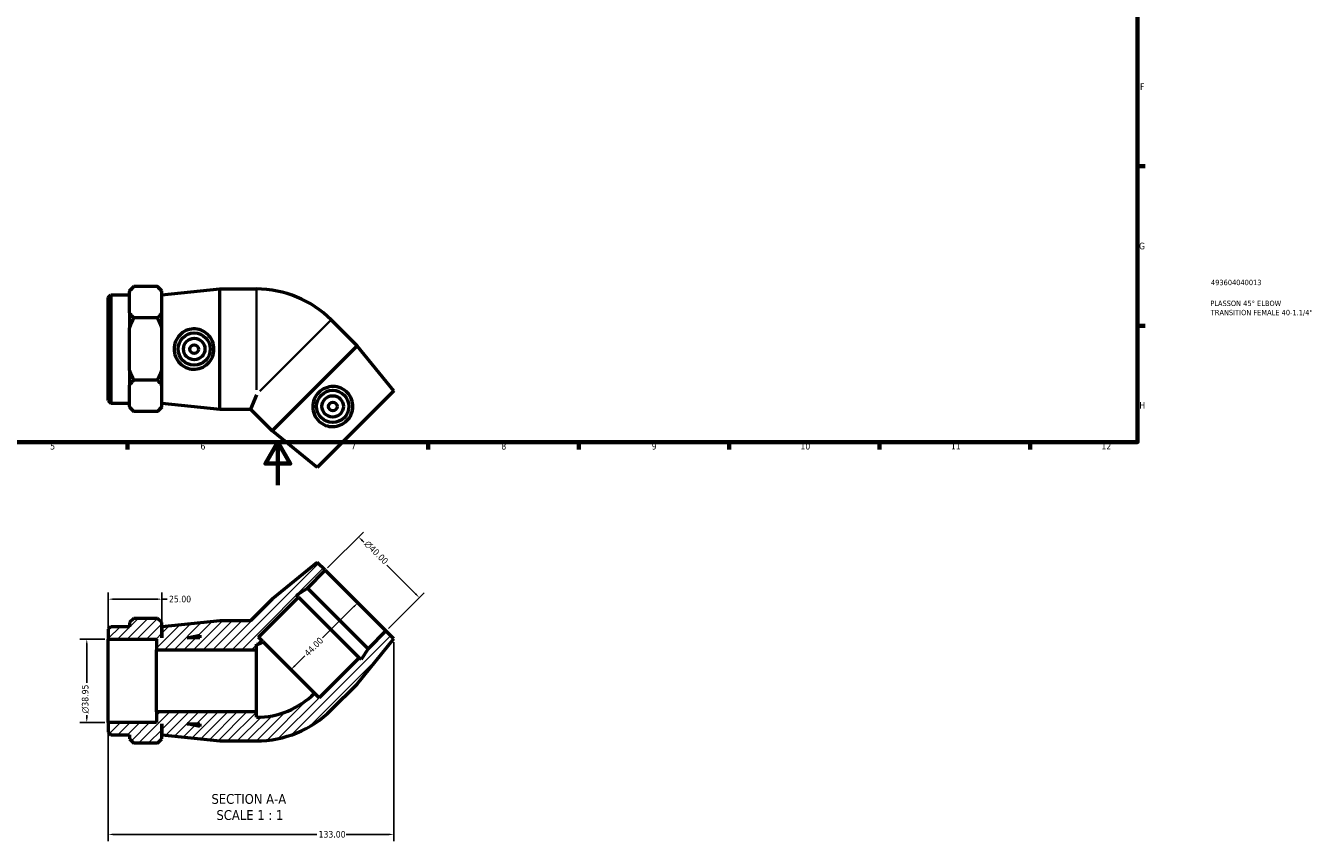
# Model space of a CAD drawing. Header units: millimetres. Extents: x 0 to 903, y -166 to 594.
# Tile 2 of 3: x 303 to 903, y -166 to 214. Entities that reach past the tile are written whole.
import ezdxf

# ---------------------------------------------------------------- set-up
doc = ezdxf.new("R2010")
doc.units = ezdxf.units.MM
for name, color, linetype, lineweight in [('Border (ANSI)', 7, 'Continuous', 70), ('Dimension (ANSI)', 7, 'Continuous', 25), ('Hatch (ANSI)', 7, 'Continuous', 18), ('Symbol (ANSI)', 7, 'Continuous', 25), ('Title (ISO)', 7, 'Continuous', 50), ('Visible (ANSI)', 7, 'Continuous', 50), ('Visible Narrow (ANSI)', 7, 'Continuous', 35)]:
    doc.layers.add(name, color=color, linetype=linetype, lineweight=lineweight)
doc.styles.add('Label Text (ANSI)', font='tahoma.ttf')
doc.styles.add('Note Text (ANSI)', font='tahoma.ttf')
doc.styles.add('Note Text (ISO)', font='tahoma.ttf')
doc.dimstyles.new('Default - mm (ANSI)', dxfattribs={"dimtxt": 3.048, "dimasz": 2.5, "dimexe": 3.175, "dimexo": 1.6002, "dimgap": 0.8, "dimtad": 0, "dimtoh": 1, "dimrnd": 1e-08, "dimzin": 4, "dimdsep": 46, "dimtxsty": 'Note Text (ANSI)', "dimcen": 0.09, "dimdle": 10, "dimclrd": 256, "dimclre": 256, "dimclrt": 256, "dimadec": 1, "dimazin": 1, "dimtfac": 1, "dimtofl": 0, "dimtmove": 0, "dimatfit": 3, "dimfxl": 1, "dimtolj": 1, "dimtzin": 4, "dimlwd": -1, "dimlwe": -1, "dimarcsym": 0})

# ---------------------------------------------------------------- blocks, each defined once
blk = doc.blocks.new('Borders Default Border')
at = {"layer": 'Border (ANSI)'}
for p, q in [((821, 148.5), (824.45, 148.5)), ((821, 74.25), (824.45, 74.25)), ((350.42, 20), (350.42, 16.55)), ((490.58, 20), (490.58, 16.55)), ((560.67, 20), (560.67, 16.55)), ((630.75, 20), (630.75, 16.55)), ((700.83, 20), (700.83, 16.55)), ((770.92, 20), (770.92, 16.55))]:
    blk.add_line(p, q, dxfattribs=at)
at = {"layer": 'Border (ANSI)', "flags": 128}
for points in [[(20, 20), (20, 574), (821, 574), (821, 20), (20, 20)], [(420.5, 0), (420.5, 20), (414.73, 10), (426.27, 10), (420.5, 20)]]:
    blk.add_lwpolyline(points, dxfattribs=at)
at = {"layer": 'Border (ANSI)', "color": 230, "true_color": 0xff0080, "attachment_point": 7, "style": 'Note Text (ANSI)'}
for s, insert, char_height in [('F', (822.14, 184.1), 3.05), ('G', (821.66, 109.79), 3.05), ('H', (821.81, 35.6), 3.05), ('5', (314.48, 16.49), 3.05), ('6', (384.49, 16.49), 3.05), ('7', (454.6, 16.55), 3.05), ('8', (524.63, 16.48), 3.05), ('9', (594.7, 16.49), 3.05), ('10', (663.96, 16.49), 3.048), ('11', (734.04, 16.55), 3.048), ('12', (804.13, 16.55), 3.048)]:
    blk.add_mtext(s, dxfattribs=dict(at, insert=insert, char_height=char_height))
blk = doc.blocks.new('Title Blocks ISO')
at = {"layer": 'Title (ISO)', "color": 232, "true_color": 0xca0064, "style": 'Note Text (ISO)'}
for tag, p in [('PART_NUMBER_001', (34.16, 73.13)), ('DESCRIPTION_001', (33.84, 63.4)), ('DESCRIPTION_002', (34.09, 59.12))]:
    blk.add_attdef(tag, p, '', height=2.5, dxfattribs=at)
blk = doc.blocks.new('*D7')
at = {"layer": 'Defpoints', "color": 0, "transparency": 16777216}
for p in [(341.53, -71.76), (331.53, -110.71), (341.53, -110.71)]:
    blk.add_point(p, dxfattribs=at)
at = {"layer": 'Dimension (ANSI)', "transparency": 16777216}
for p, q in [((339.93, -71.76), (328.36, -71.76)), ((331.53, -74.26), (331.53, -92.15)), ((331.53, -108.21), (331.53, -107.25)), ((339.93, -110.71), (328.36, -110.71))]:
    blk.add_line(p, q, dxfattribs=at)
for points in [[(331.11, -74.26), (331.95, -74.26), (331.53, -71.76)], [(331.11, -108.21), (331.95, -108.21), (331.53, -110.71)]]:
    blk.add_solid(points, dxfattribs=at)
at = {"layer": 'Dimension (ANSI)', "color": 230, "true_color": 0xff0080, "transparency": 16777216, "insert": (329.24, -106.45), "char_height": 3.048, "attachment_point": 1, "rotation": 90, "style": 'Note Text (ANSI)'}
blk.add_mtext('\\A1;\\fAIGDT|b0|i0;\\H3.0480;\\ln\\fTahoma|b0|i0;\\H3.0480;38.95', dxfattribs=at)
blk = doc.blocks.new('*D8')
at = {"layer": 'Defpoints', "color": 0, "transparency": 16777216}
for p in [(458.13, -24.18), (442.57, -39.74), (470.85, -68.03)]:
    blk.add_point(p, dxfattribs=at)
at = {"layer": 'Dimension (ANSI)', "transparency": 16777216}
for p, q in [((443.7, -38.61), (460.38, -21.93)), ((459.9, -25.95), (460.57, -26.62)), ((484.65, -50.7), (471.28, -37.32)), ((471.99, -66.89), (488.66, -50.22))]:
    blk.add_line(p, q, dxfattribs=at)
for points in [[(460.19, -25.65), (459.61, -26.24), (458.13, -24.18)], [(484.94, -50.4), (484.35, -50.99), (486.42, -52.46)]]:
    blk.add_solid(points, dxfattribs=at)
at = {"layer": 'Dimension (ANSI)', "color": 230, "true_color": 0xff0080, "transparency": 16777216, "insert": (462.75, -25.56), "char_height": 3.048, "attachment_point": 1, "rotation": 315, "style": 'Note Text (ANSI)'}
blk.add_mtext('\\A1;\\fAIGDT|b0|i0;\\H3.0480;\\ln\\fTahoma|b0|i0;\\H3.0480;40.00', dxfattribs=at)
blk = doc.blocks.new('*D9')
at = {"layer": 'Defpoints', "color": 0, "transparency": 16777216}
for p in [(456.71, -53.88), (425.6, -85), (426.63, -86.03)]:
    blk.add_point(p, dxfattribs=at)
at = {"layer": 'Dimension (ANSI)', "transparency": 16777216}
for p, q in [((455.98, -56.68), (441.4, -71.26)), ((428.4, -84.26), (433.08, -79.58))]:
    blk.add_line(p, q, dxfattribs=at)
for points in [[(455.68, -56.39), (456.27, -56.98), (457.75, -54.92)], [(428.11, -83.97), (428.69, -84.56), (426.63, -86.03)]]:
    blk.add_solid(points, dxfattribs=at)
at = {"layer": 'Dimension (ANSI)', "color": 230, "true_color": 0xff0080, "transparency": 16777216, "insert": (432.52, -77.9), "char_height": 3.048, "attachment_point": 1, "rotation": 45, "style": 'Note Text (ANSI)'}
blk.add_mtext('\\A1;44.00', dxfattribs=at)
blk = doc.blocks.new('*D10')
at = {"layer": 'Defpoints', "color": 0, "transparency": 16777216}
for p in [(474.53, -71.7), (341.53, -110.71), (474.53, -162.82)]:
    blk.add_point(p, dxfattribs=at)
at = {"layer": 'Dimension (ANSI)', "transparency": 16777216}
for p, q in [((474.53, -73.3), (474.53, -165.99)), ((341.53, -112.31), (341.53, -165.99)), ((344.03, -162.82), (438.69, -162.82)), ((472.03, -162.82), (452.37, -162.82))]:
    blk.add_line(p, q, dxfattribs=at)
for points in [[(344.03, -162.4), (344.03, -163.24), (341.53, -162.82)], [(472.03, -162.4), (472.03, -163.24), (474.53, -162.82)]]:
    blk.add_solid(points, dxfattribs=at)
at = {"layer": 'Dimension (ANSI)', "color": 230, "true_color": 0xff0080, "transparency": 16777216, "insert": (439.49, -161.23), "char_height": 3.048, "attachment_point": 1, "style": 'Note Text (ANSI)'}
blk.add_mtext('\\A1;133.00', dxfattribs=at)
blk = doc.blocks.new('*D11')
at = {"layer": 'Defpoints', "color": 0, "transparency": 16777216}
for p in [(366.53, -53.19), (341.53, -71.76), (366.53, -66.04)]:
    blk.add_point(p, dxfattribs=at)
at = {"layer": 'Dimension (ANSI)', "transparency": 16777216}
for p, q in [((341.53, -70.16), (341.53, -50.02)), ((344.03, -53.19), (364.03, -53.19)), ((366.53, -64.44), (366.53, -50.02)), ((366.53, -53.19), (369.03, -53.19))]:
    blk.add_line(p, q, dxfattribs=at)
for points in [[(344.03, -52.77), (344.03, -53.61), (341.53, -53.19)], [(364.03, -52.77), (364.03, -53.61), (366.53, -53.19)]]:
    blk.add_solid(points, dxfattribs=at)
at = {"layer": 'Dimension (ANSI)', "color": 230, "true_color": 0xff0080, "transparency": 16777216, "insert": (369.83, -51.6), "char_height": 3.048, "attachment_point": 1, "style": 'Note Text (ANSI)'}
blk.add_mtext('\\A1;25.00', dxfattribs=at)

msp = doc.modelspace()

# ---------------------------------------------------------------- hatches: boundary and pattern name
at = {"layer": 'Hatch (ANSI)'}
h = msp.add_hatch(dxfattribs=at)
h.set_pattern_fill('ANSI31', color=256, scale=25.4, style=0)
h.set_pattern_definition([(45, (0, 0), (-2.245064, 2.245064), [])])
edge = h.paths.add_edge_path()
edge.add_ellipse((410.531, -69.928), major_axis=(0, -49.31), ratio=1, start_angle=0, end_angle=45)
edge.add_line((445.398, -104.796), (457.419, -92.775))
edge.add_line((457.419, -92.775), (474.531, -71.703))
edge.add_line((474.531, -71.703), (470.854, -68.026))
edge.add_line((470.854, -68.026), (462.558, -76.323))
edge.add_line((462.558, -76.323), (459.291, -81.353))
edge.add_line((459.291, -81.353), (458.409, -80.471))
edge.add_line((458.409, -80.471), (439.742, -99.139))
edge.add_line((439.742, -99.139), (437.62, -97.017))
edge.add_ellipse((410.531, -69.928), major_axis=(27.089, -27.089), ratio=1, start_angle=315, end_angle=360, ccw=False)
edge.add_line((410.531, -108.238), (410.531, -105.738))
edge.add_line((410.531, -105.738), (364.031, -105.738))
edge.add_line((364.031, -105.738), (364.031, -110.714))
edge.add_line((364.031, -110.714), (341.531, -110.714))
edge.add_line((341.531, -110.714), (341.531, -115.238))
edge.add_line((341.531, -115.238), (342.731, -116.438))
edge.add_line((342.731, -116.438), (351.431, -116.438))
edge.add_line((351.431, -116.438), (351.431, -118.337))
edge.add_line((351.431, -118.337), (353.431, -120.337))
edge.add_line((353.431, -120.337), (364.431, -120.337))
edge.add_line((364.431, -120.337), (366.431, -118.337))
edge.add_line((366.431, -118.337), (366.431, -111.238))
edge.add_line((366.431, -111.238), (366.531, -111.238))
edge.add_line((366.531, -111.238), (366.531, -116.438))
edge.add_line((366.531, -116.438), (393.531, -119.238))
edge.add_line((393.531, -119.238), (410.531, -119.238))
h.paths.add_polyline_path([(384.131, -112.485), (378.265, -111.238), (384.131, -111.238)], flags=0)
edge = h.paths.add_edge_path()
edge.add_line((417.821, -53.177), (407.76, -63.238))
edge.add_line((407.76, -63.238), (393.531, -63.238))
edge.add_line((393.531, -63.238), (366.531, -66.038))
edge.add_line((366.531, -66.038), (366.531, -71.238))
edge.add_line((366.531, -71.238), (366.431, -71.238))
edge.add_line((366.431, -71.238), (366.431, -64.14))
edge.add_line((366.431, -64.14), (364.431, -62.14))
edge.add_line((364.431, -62.14), (353.431, -62.14))
edge.add_line((353.431, -62.14), (351.431, -64.14))
edge.add_line((351.431, -64.14), (351.431, -66.038))
edge.add_line((351.431, -66.038), (342.731, -66.038))
edge.add_line((342.731, -66.038), (341.531, -67.238))
edge.add_line((341.531, -67.238), (341.531, -71.762))
edge.add_line((341.531, -71.762), (364.031, -71.762))
edge.add_line((364.031, -71.762), (364.031, -76.738))
edge.add_line((364.031, -76.738), (410.531, -76.738))
edge.add_line((410.531, -76.738), (410.531, -74.238))
edge.add_ellipse((410.531, -69.928), major_axis=(0, -4.31), ratio=1, start_angle=0, end_angle=45)
edge.add_line((413.579, -72.976), (411.457, -70.854))
edge.add_line((411.457, -70.854), (430.125, -52.187))
edge.add_line((430.125, -52.187), (429.243, -51.305))
edge.add_line((429.243, -51.305), (434.273, -48.039))
edge.add_line((434.273, -48.039), (442.57, -39.742))
edge.add_line((442.57, -39.742), (438.893, -36.065))
edge.add_line((438.893, -36.065), (417.821, -53.177))
h.paths.add_polyline_path([(378.265, -71.238), (384.131, -69.991), (384.131, -71.238)], flags=0)

# ---------------------------------------------------------------- linework, layer by layer
at = {"layer": 'Visible (ANSI)'}
for p, q in [((351.431, 90.45), (353.431, 92.45)), ((351.431, 90.45), (351.431, 90.158)), ((351.431, 85.175), (351.431, 90.158)), ((364.431, 92.45), (353.431, 92.45)), ((366.431, 90.45), (364.431, 92.45)), ((366.431, 90.158), (366.431, 90.45)), ((366.431, 80.193), (366.431, 90.158)), ((366.531, 88.552), (393.531, 91.352)), ((393.531, 35.352), (393.531, 91.352)), ((393.531, 91.352), (410.531, 91.352)), ((341.531, 87.352), (342.731, 88.552)), ((341.531, 39.352), (341.531, 87.352)), ((342.731, 88.552), (342.731, 38.152)), ((342.731, 88.552), (351.431, 88.552)), ((351.431, 80.193), (351.431, 85.175)), ((366.531, 38.152), (366.531, 88.552)), ((351.431, 80.193), (351.431, 73.316)), ((366.431, 83.352), (366.531, 83.352)), ((366.431, 73.316), (366.431, 80.193)), ((351.431, 63.352), (351.431, 73.316)), ((364.431, 77.901), (353.431, 77.901)), ((366.431, 53.387), (366.431, 73.316)), ((457.419, 64.888), (445.398, 76.909)), ((351.431, 53.387), (351.431, 63.352)), ((457.419, 64.888), (417.821, 25.29)), ((474.531, 43.817), (457.419, 64.888)), ((351.431, 53.387), (351.431, 46.51)), ((364.431, 48.802), (353.431, 48.802)), ((366.431, 46.51), (366.431, 53.387)), ((351.431, 41.528), (351.431, 46.51)), ((366.431, 36.546), (366.431, 46.51)), ((366.431, 43.352), (366.531, 43.352)), ((410.531, 42.042), (407.76, 35.352)), ((474.531, 43.817), (438.893, 8.178)), ((341.531, 39.352), (342.731, 38.152)), ((342.731, 38.152), (351.431, 38.152)), ((351.431, 36.546), (351.431, 41.528)), ((351.431, 36.546), (351.431, 36.253)), ((351.431, 36.253), (353.431, 34.253)), ((366.431, 36.253), (364.431, 34.253)), ((366.431, 36.253), (366.431, 36.546)), ((366.531, 38.152), (393.531, 35.352)), ((364.431, 34.253), (353.431, 34.253)), ((393.531, 35.352), (407.76, 35.352)), ((417.821, 25.29), (407.76, 35.352)), ((438.893, 8.178), (417.821, 25.29)), ((438.893, -36.065), (417.821, -53.177)), ((434.273, -48.039), (442.57, -39.742)), ((442.57, -39.742), (438.893, -36.065)), ((442.57, -39.742), (470.854, -68.026)), ((417.821, -53.177), (407.76, -63.238)), ((411.457, -70.854), (430.125, -52.187)), ((429.243, -51.305), (434.273, -48.039)), ((430.125, -52.187), (429.243, -51.305)), ((430.125, -52.187), (458.409, -80.471)), ((434.273, -48.039), (462.558, -76.323)), ((353.431, -62.14), (351.431, -64.14)), ((351.431, -64.14), (351.431, -66.038)), ((364.431, -62.14), (353.431, -62.14)), ((366.431, -64.14), (364.431, -62.14)), ((366.431, -71.238), (366.431, -64.14)), ((393.531, -63.238), (366.531, -66.038)), ((407.76, -63.238), (393.531, -63.238)), ((342.731, -66.038), (341.531, -67.238)), ((341.531, -67.238), (341.531, -71.762)), ((341.531, -71.762), (364.031, -71.762)), ((341.531, -110.714), (341.531, -71.762)), ((351.431, -66.038), (342.731, -66.038)), ((364.031, -71.762), (364.031, -76.738)), ((366.531, -71.238), (366.431, -71.238)), ((366.531, -66.038), (366.531, -71.238)), ((378.265, -71.238), (384.131, -69.991)), ((384.131, -71.238), (378.265, -71.238)), ((384.131, -69.991), (384.131, -71.238)), ((413.579, -72.976), (411.457, -70.854)), ((457.419, -92.775), (474.531, -71.703)), ((470.854, -68.026), (462.558, -76.323)), ((474.531, -71.703), (470.854, -68.026)), ((364.031, -76.738), (410.531, -76.738)), ((364.031, -105.738), (364.031, -76.738)), ((410.531, -76.738), (410.531, -74.238)), ((410.531, -105.738), (410.531, -76.738)), ((413.579, -72.976), (437.62, -97.017)), ((462.558, -76.323), (459.291, -81.353)), ((458.409, -80.471), (439.742, -99.139)), ((459.291, -81.353), (458.409, -80.471)), ((445.398, -104.796), (457.419, -92.775)), ((439.742, -99.139), (437.62, -97.017)), ((410.531, -105.738), (364.031, -105.738)), ((364.031, -105.738), (364.031, -110.714)), ((410.531, -108.238), (410.531, -105.738)), ((364.031, -110.714), (341.531, -110.714)), ((341.531, -110.714), (341.531, -115.238)), ((366.431, -118.337), (366.431, -111.238)), ((366.431, -111.238), (366.531, -111.238)), ((366.531, -111.238), (366.531, -116.438)), ((384.131, -112.485), (378.265, -111.238)), ((378.265, -111.238), (384.131, -111.238)), ((384.131, -111.238), (384.131, -112.485)), ((341.531, -115.238), (342.731, -116.438)), ((342.731, -116.438), (351.431, -116.438)), ((351.431, -116.438), (351.431, -118.337)), ((351.431, -118.337), (353.431, -120.337)), ((364.431, -120.337), (366.431, -118.337)), ((366.531, -116.438), (393.531, -119.238)), ((393.531, -119.238), (410.531, -119.238)), ((364.431, -120.337), (353.431, -120.337))]:
    msp.add_line(p, q, dxfattribs=at)
for centre, radius in [((381.558, 63.352), 7.5), ((381.558, 63.352), 5), ((381.558, 63.352), 2), ((446.087, 36.623), 7.5), ((446.087, 36.623), 5), ((446.087, 36.623), 2)]:
    msp.add_circle(centre, radius, dxfattribs=at)
for centre, radius, start, end in [((410.531, 42.042), 49.31, 45, 90), ((410.531, -69.928), 4.31, 270, 315), ((410.531, -69.928), 38.31, 270, 315), ((410.531, -69.928), 49.31, 270, 315)]:
    msp.add_arc(centre, radius, start, end, dxfattribs=at)
for points in [[(353.431, 92.45), (352.244, 91.263), (351.431, 90.158)], [(366.431, 90.158), (365.618, 91.263), (364.431, 92.45)], [(351.431, 80.193), (352.244, 79.088), (353.431, 77.901)], [(364.431, 77.901), (365.618, 79.088), (366.431, 80.193)], [(353.431, 77.901), (352.244, 75.527), (351.431, 73.316)], [(366.431, 73.316), (365.618, 75.527), (364.431, 77.901)], [(351.431, 53.387), (352.244, 51.176), (353.431, 48.802)], [(353.431, 48.802), (352.244, 47.615), (351.431, 46.51)], [(364.431, 48.802), (365.618, 51.176), (366.431, 53.387)], [(366.431, 46.51), (365.618, 47.615), (364.431, 48.802)], [(351.431, 36.546), (352.244, 35.44), (353.431, 34.253)], [(364.431, 34.253), (365.618, 35.44), (366.431, 36.546)]]:
    msp.add_rational_spline(points, [1, 1.0033449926, 1], degree=2, dxfattribs=at)
for points in [[(381.134, 53.936), (379.995, 53.978), (378.786, 54.25), (376.578, 55.255), (375.58, 55.987), (374.008, 57.646), (373.327, 58.689), (372.424, 60.964), (372.202, 62.196), (372.202, 64.507), (372.424, 65.739), (373.327, 68.014), (374.008, 69.057), (375.58, 70.716), (376.578, 71.448), (378.786, 72.453), (379.995, 72.725), (382.368, 72.812), (383.67, 72.594), (386.047, 71.645), (387.124, 70.914), (388.804, 69.234), (389.53, 68.178), (390.501, 65.843), (390.746, 64.562), (390.746, 62.141), (390.501, 60.86), (389.53, 58.525), (388.804, 57.469), (387.124, 55.789), (386.047, 55.058), (383.67, 54.109), (382.368, 53.891), (381.134, 53.936)], [(453.044, 42.981), (453.82, 42.146), (454.483, 41.098), (455.333, 38.827), (455.521, 37.603), (455.46, 35.319), (455.204, 34.099), (454.234, 31.852), (453.519, 30.824), (451.885, 29.191), (450.857, 28.476), (448.61, 27.506), (447.391, 27.25), (445.106, 27.189), (443.883, 27.377), (441.611, 28.227), (440.564, 28.89), (438.824, 30.506), (438.058, 31.581), (437.048, 33.933), (436.804, 35.211), (436.803, 37.587), (437.036, 38.847), (438.001, 41.185), (438.734, 42.264), (440.446, 43.976), (441.524, 44.709), (443.862, 45.673), (445.122, 45.907), (447.498, 45.906), (448.777, 45.661), (451.129, 44.652), (452.203, 43.885), (453.044, 42.981)]]:
    msp.add_open_spline(points, degree=3, knots=[0, 0, 0, 0, 0.3435416, 0.3435416, 0.6870833, 0.6870833, 1.0336565, 1.0336565, 1.3802298, 1.3802298, 1.7268031, 1.7268031, 2.0733763, 2.0733763, 2.416918, 2.416918, 2.7604596, 2.7604596, 3.1327612, 3.1327612, 3.5050628, 3.5050628, 3.8682146, 3.8682146, 4.2313665, 4.2313665, 4.5945183, 4.5945183, 4.9576701, 4.9576701, 5.3299717, 5.3299717, 5.7022733, 5.7022733, 5.7022733, 5.7022733], dxfattribs=at)
at = {"layer": 'Visible Narrow (ANSI)'}
for p, q in [((410.531, 44.406), (410.531, 91.144)), ((445.252, 76.763), (412.203, 43.714))]:
    msp.add_line(p, q, dxfattribs=at)

# ---------------------------------------------------------------- block references
msp.add_blockref('Borders Default Border', (0, 0))
msp.add_blockref('Title Blocks ISO', (821, 20)).add_auto_attribs({'PART_NUMBER_001': '493604040013', 'DESCRIPTION_001': 'PLASSON 45° ELBOW', 'DESCRIPTION_002': 'TRANSITION FEMALE 40-1.1/4"'})

# ---------------------------------------------------------------- texts
at = {"layer": 'Symbol (ANSI)', "char_height": 4.572, "attachment_point": 7, "style": 'Label Text (ANSI)'}
for s, insert in [('SECTION A-A', (389.607, -148.649)), ('SCALE 1 : 1', (391.926, -156.162))]:
    msp.add_mtext(s, dxfattribs=dict(at, insert=insert))

# ---------------------------------------------------------------- dimensions: what is measured, and where the dimension line sits
at = {"layer": 'Dimension (ANSI)'}
for base, p1, p2, angle, picture, middle in [((458.132, -24.18), (470.854, -68.026), (442.57, -39.742), 315, '*D8', (465.922, -31.97)), ((331.531, -110.714), (341.531, -71.762), (341.531, -110.714), 90, '*D7', (331.531, -99.697))]:
    dim = msp.add_linear_dim(base=base, p1=p1, p2=p2, angle=angle, text='\\fAIGDT|b0|i0;\\H3.0480;\\ln\\fTahoma|b0|i0;\\H3.0480;<>', dimstyle='Default - mm (ANSI)', override={"dimtoh": 0, "dimdec": 2, "dimtp": 0, "dimtm": 0, "dimtdec": 2, "dimatfit": 1}, dxfattribs=at)
    dim.commit()
    dim.dimension.update_dxf_attribs({"geometry": picture, "text_midpoint": middle, "dimtype": 160})
for base, p1, p2, angle, override, picture, middle in [((366.531, -53.19), (341.531, -71.762), (366.531, -66.038), 180, {"dimtoh": 0, "dimdec": 2, "dimtp": 0, "dimtm": 0, "dimtdec": 2, "dimatfit": 2}, '*D11', (374.846, -53.19)), ((426.632, -86.03), (456.712, -53.884), (425.599, -84.997), 45, {"dimtoh": 0, "dimdec": 2, "dimse1": 1, "dimse2": 1, "dimtp": 0, "dimtm": 0, "dimtdec": 2, "dimatfit": 1}, '*D9', (437.239, -75.423)), ((474.531, -162.82), (341.531, -110.714), (474.531, -71.703), 180, {"dimtoh": 0, "dimdec": 2, "dimtp": 0, "dimtm": 0, "dimtdec": 2, "dimatfit": 1}, '*D10', (445.531, -162.82))]:
    dim = msp.add_linear_dim(base=base, p1=p1, p2=p2, angle=angle, dimstyle='Default - mm (ANSI)', override=override, dxfattribs=at)
    dim.commit()
    dim.dimension.update_dxf_attribs({"geometry": picture, "text_midpoint": middle, "dimtype": 160})

doc.saveas('drawing.dxf')
